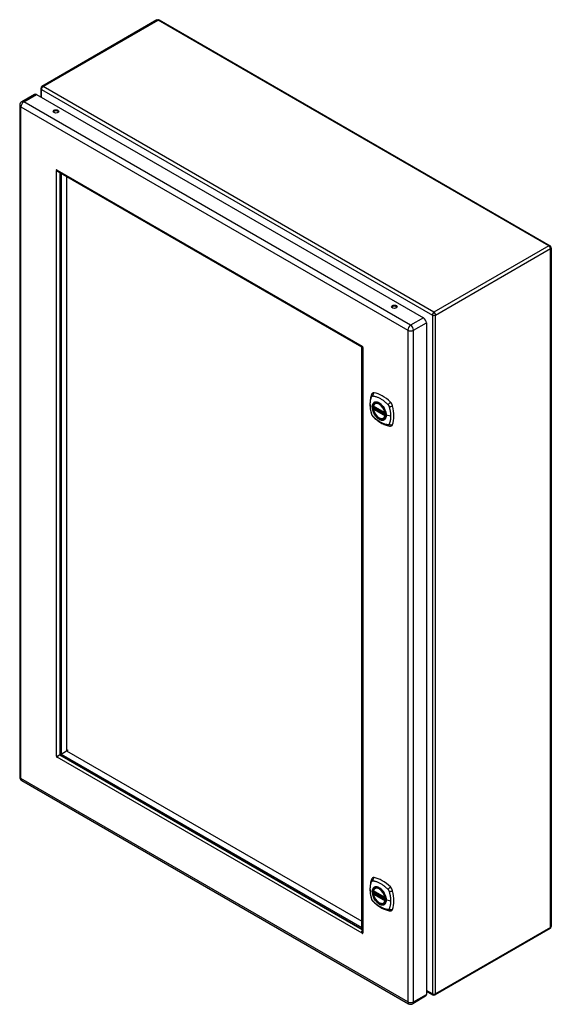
# Model space of a CAD drawing. Header units: inches. Extents: x 111.3 to 130.4, y 34.2 to 69.5.
import ezdxf

# ---------------------------------------------------------------- set-up
doc = ezdxf.new("R2010")
doc.units = ezdxf.units.IN
doc.header["$MEASUREMENT"] = 0
doc.layers.add('Visible Edges(ANSI)', color=7, linetype='Continuous', lineweight=25)
doc.layers.add('Visible Tangent Edges(ANSI)', color=7, linetype='Continuous', lineweight=25)

msp = doc.modelspace()

# ---------------------------------------------------------------- linework, layer by layer
at = {"layer": 'Visible Edges(ANSI)'}
for p, q in [((116.205, 69.506), (112.081, 67.125)), ((116.289, 69.506), (130.312, 61.409)), ((111.82, 66.838), (111.358, 66.571)), ((111.893, 66.831), (125.771, 58.819)), ((112.039, 67.052), (112.039, 66.747)), ((111.285, 66.445), (111.285, 42.349)), ((112.601, 64.104), (112.626, 64.118)), ((112.665, 64.067), (123.562, 57.775)), ((112.731, 64.029), (112.731, 43.188)), ((112.773, 63.997), (112.773, 43.171)), ((123.561, 57.769), (112.773, 63.997)), ((112.967, 63.885), (112.967, 43.284)), ((130.354, 61.336), (130.354, 36.979)), ((125.874, 58.64), (125.874, 34.544)), ((123.561, 36.943), (123.561, 57.769)), ((123.567, 57.767), (123.567, 36.815)), ((123.583, 57.794), (123.583, 57.792)), ((123.592, 57.776), (123.594, 57.775)), ((123.98, 55.648), (124.394, 55.409)), ((123.98, 55.553), (123.994, 55.561)), ((123.999, 55.572), (123.999, 55.575)), ((124.005, 55.587), (124.046, 55.61)), ((124.036, 55.752), (124.047, 55.758)), ((124.349, 55.21), (124.36, 55.216)), ((112.72, 43.151), (112.733, 43.173)), ((112.755, 43.136), (112.729, 43.136)), ((112.766, 43.127), (123.567, 36.891)), ((112.773, 43.171), (112.967, 43.284)), ((112.773, 43.171), (123.561, 36.943)), ((112.967, 43.284), (113.023, 43.316)), ((112.967, 43.284), (123.561, 37.168)), ((111.358, 42.223), (125.236, 34.21)), ((123.98, 38.254), (124.394, 38.015)), ((123.98, 38.159), (123.994, 38.167)), ((123.999, 38.178), (123.999, 38.181)), ((124.005, 38.193), (124.046, 38.216)), ((124.036, 38.358), (124.047, 38.364)), ((124.349, 37.816), (124.36, 37.822)), ((123.592, 36.755), (123.567, 36.741)), ((130.312, 36.906), (126.188, 34.525)), ((125.874, 34.658), (126.104, 34.525)), ((125.844, 34.477), (125.382, 34.21))]:
    msp.add_line(p, q, dxfattribs=at)
at = {"layer": 'Visible Edges(ANSI)', "flags": 128}
for points in [[(112.606, 64.098), (112.606, 64.098), (112.606, 64.098), (112.605, 64.099), (112.605, 64.099), (112.605, 64.099), (112.605, 64.099), (112.605, 64.099), (112.604, 64.1), (112.604, 64.1), (112.604, 64.1), (112.604, 64.101), (112.603, 64.101), (112.603, 64.101), (112.603, 64.102), (112.603, 64.102), (112.602, 64.102), (112.602, 64.102), (112.602, 64.103), (112.602, 64.103), (112.602, 64.103), (112.601, 64.103), (112.601, 64.103), (112.601, 64.104), (112.601, 64.104)], [(112.681, 64.057), (112.678, 64.058), (112.675, 64.059), (112.671, 64.06), (112.668, 64.061), (112.665, 64.062), (112.661, 64.064), (112.658, 64.065), (112.655, 64.066), (112.651, 64.068), (112.648, 64.069), (112.645, 64.071), (112.641, 64.072), (112.638, 64.074), (112.635, 64.076), (112.632, 64.078), (112.629, 64.08), (112.626, 64.082), (112.623, 64.084), (112.62, 64.086), (112.617, 64.088), (112.614, 64.091), (112.611, 64.093), (112.609, 64.096), (112.606, 64.098)], [(112.626, 64.118), (112.626, 64.118), (112.626, 64.118), (112.626, 64.117), (112.626, 64.117), (112.626, 64.117), (112.626, 64.117), (112.626, 64.116), (112.626, 64.116), (112.627, 64.116), (112.627, 64.115), (112.627, 64.115), (112.627, 64.115), (112.627, 64.114), (112.627, 64.114), (112.628, 64.113), (112.628, 64.113), (112.628, 64.113), (112.628, 64.112), (112.628, 64.112), (112.628, 64.112), (112.628, 64.112), (112.628, 64.111), (112.628, 64.111), (112.628, 64.111)], [(112.628, 64.111), (112.629, 64.109), (112.63, 64.106), (112.632, 64.104), (112.633, 64.102), (112.634, 64.1), (112.635, 64.097), (112.636, 64.095), (112.638, 64.093), (112.639, 64.091), (112.641, 64.089), (112.642, 64.087), (112.644, 64.085), (112.645, 64.083), (112.647, 64.082), (112.648, 64.08), (112.65, 64.078), (112.652, 64.076), (112.654, 64.075), (112.655, 64.073), (112.657, 64.072), (112.659, 64.07), (112.661, 64.069), (112.663, 64.068), (112.665, 64.067)], [(123.583, 57.792), (123.581, 57.789), (123.579, 57.786), (123.577, 57.784), (123.575, 57.782), (123.573, 57.78), (123.571, 57.778), (123.57, 57.777), (123.568, 57.776), (123.567, 57.775), (123.565, 57.775), (123.564, 57.775), (123.563, 57.775), (123.562, 57.775), (123.561, 57.776), (123.561, 57.777), (123.56, 57.778), (123.56, 57.78), (123.56, 57.782), (123.56, 57.784), (123.561, 57.786), (123.561, 57.789), (123.562, 57.791), (123.563, 57.794), (123.565, 57.797)], [(123.565, 57.797), (123.565, 57.797), (123.565, 57.797), (123.565, 57.797), (123.565, 57.798), (123.565, 57.798), (123.565, 57.798), (123.565, 57.798), (123.565, 57.798), (123.565, 57.798), (123.566, 57.799), (123.566, 57.799), (123.566, 57.799), (123.566, 57.799), (123.566, 57.8), (123.566, 57.8), (123.566, 57.8), (123.566, 57.8), (123.567, 57.8), (123.567, 57.8), (123.567, 57.8), (123.567, 57.801), (123.567, 57.801), (123.567, 57.801), (123.567, 57.801)], [(123.587, 57.758), (123.584, 57.758), (123.581, 57.759), (123.578, 57.76), (123.576, 57.76), (123.574, 57.761), (123.572, 57.762), (123.57, 57.763), (123.569, 57.764), (123.568, 57.765), (123.567, 57.766), (123.567, 57.767), (123.567, 57.768), (123.567, 57.769), (123.568, 57.77), (123.569, 57.771), (123.57, 57.772), (123.572, 57.772), (123.574, 57.773), (123.576, 57.774), (123.579, 57.775), (123.582, 57.775), (123.585, 57.776), (123.588, 57.776), (123.592, 57.776)], [(123.592, 57.758), (123.592, 57.758), (123.591, 57.758), (123.591, 57.758), (123.591, 57.758), (123.591, 57.758), (123.591, 57.758), (123.591, 57.758), (123.59, 57.758), (123.59, 57.758), (123.59, 57.758), (123.59, 57.758), (123.59, 57.758), (123.589, 57.758), (123.589, 57.758), (123.589, 57.758), (123.589, 57.758), (123.588, 57.758), (123.588, 57.758), (123.588, 57.758), (123.588, 57.758), (123.588, 57.758), (123.587, 57.758), (123.587, 57.758), (123.587, 57.758)], [(123.903, 56.061), (123.895, 56.04), (123.889, 56.021), (123.883, 56.002), (123.878, 55.983), (123.874, 55.965), (123.87, 55.945), (123.863, 55.905), (123.857, 55.864), (123.853, 55.823), (123.851, 55.781), (123.85, 55.738), (123.851, 55.694), (123.853, 55.65), (123.857, 55.606), (123.862, 55.561), (123.869, 55.516), (123.878, 55.47), (123.887, 55.424), (123.893, 55.401), (123.896, 55.39), (123.899, 55.376)], [(123.941, 56.118), (123.928, 56.104), (123.917, 56.09), (123.909, 56.076), (123.903, 56.061)], [(123.974, 55.661), (123.979, 55.676), (123.984, 55.69), (123.99, 55.703), (123.997, 55.715), (124.006, 55.726), (124.015, 55.736), (124.025, 55.745), (124.036, 55.752)], [(124.349, 55.21), (124.338, 55.204), (124.326, 55.2), (124.313, 55.197), (124.3, 55.195), (124.286, 55.194), (124.272, 55.195), (124.258, 55.197), (124.244, 55.201), (124.229, 55.205), (124.214, 55.211), (124.2, 55.218), (124.185, 55.226), (124.17, 55.235), (124.156, 55.245), (124.141, 55.257), (124.127, 55.269), (124.113, 55.282), (124.1, 55.296), (124.087, 55.31), (124.074, 55.326), (124.062, 55.342), (124.051, 55.358), (124.04, 55.375), (124.029, 55.393), (124.02, 55.411), (124.011, 55.429), (124.002, 55.447), (123.995, 55.466), (123.989, 55.485), (123.983, 55.503), (123.978, 55.522), (123.974, 55.54)], [(123.994, 55.561), (123.996, 55.563), (123.998, 55.566), (123.999, 55.569), (123.999, 55.572)], [(124.289, 55.672), (124.308, 55.65), (124.325, 55.626), (124.342, 55.602), (124.358, 55.576), (124.372, 55.55), (124.385, 55.523), (124.396, 55.496), (124.406, 55.469)], [(123.899, 55.376), (123.904, 55.362), (123.909, 55.349), (123.915, 55.336), (123.921, 55.324), (123.929, 55.312), (123.937, 55.301), (123.946, 55.29), (123.955, 55.28)], [(123.955, 55.28), (123.965, 55.27), (123.974, 55.26), (123.992, 55.244), (124.026, 55.213), (124.061, 55.183), (124.097, 55.155), (124.133, 55.128), (124.17, 55.102), (124.206, 55.078), (124.244, 55.056), (124.281, 55.035), (124.319, 55.016), (124.357, 54.998), (124.395, 54.983), (124.433, 54.969), (124.472, 54.957), (124.51, 54.948), (124.529, 54.943), (124.539, 54.941), (124.55, 54.939)], [(124.55, 54.939), (124.566, 54.938), (124.582, 54.938), (124.6, 54.94), (124.618, 54.944)], [(112.601, 43.101), (112.601, 43.101), (112.601, 43.101), (112.601, 43.101), (112.602, 43.101), (112.602, 43.101), (112.602, 43.101), (112.602, 43.101), (112.602, 43.101), (112.603, 43.101), (112.603, 43.101), (112.603, 43.101), (112.603, 43.101), (112.604, 43.101), (112.604, 43.101), (112.604, 43.101), (112.604, 43.101), (112.605, 43.101), (112.605, 43.101), (112.605, 43.101), (112.605, 43.101), (112.605, 43.101), (112.606, 43.101), (112.606, 43.101), (112.606, 43.101)], [(112.606, 43.101), (112.61, 43.101), (112.614, 43.101), (112.619, 43.102), (112.623, 43.102), (112.628, 43.103), (112.633, 43.104), (112.638, 43.105), (112.643, 43.106), (112.648, 43.108), (112.653, 43.109), (112.659, 43.111), (112.664, 43.113), (112.669, 43.115), (112.674, 43.118), (112.679, 43.12), (112.684, 43.123), (112.689, 43.126), (112.694, 43.129), (112.699, 43.132), (112.703, 43.136), (112.708, 43.14), (112.712, 43.143), (112.716, 43.147), (112.72, 43.151)], [(112.729, 43.136), (112.724, 43.134), (112.718, 43.133), (112.713, 43.131), (112.707, 43.129), (112.702, 43.127), (112.697, 43.124), (112.692, 43.122), (112.687, 43.119), (112.682, 43.116), (112.677, 43.113), (112.673, 43.109), (112.668, 43.106), (112.664, 43.102), (112.66, 43.099), (112.655, 43.095), (112.652, 43.091), (112.648, 43.088), (112.645, 43.084), (112.641, 43.08), (112.638, 43.076), (112.636, 43.073), (112.633, 43.069), (112.631, 43.065), (112.628, 43.062)], [(112.628, 43.062), (112.628, 43.062), (112.628, 43.062), (112.628, 43.062), (112.628, 43.061), (112.628, 43.061), (112.628, 43.061), (112.628, 43.061), (112.628, 43.061), (112.628, 43.06), (112.627, 43.06), (112.627, 43.06), (112.627, 43.06), (112.627, 43.06), (112.627, 43.059), (112.627, 43.059), (112.626, 43.059), (112.626, 43.059), (112.626, 43.059), (112.626, 43.059), (112.626, 43.058), (112.626, 43.058), (112.626, 43.058), (112.626, 43.058), (112.626, 43.058)], [(123.903, 38.668), (123.895, 38.646), (123.889, 38.627), (123.883, 38.608), (123.878, 38.59), (123.874, 38.571), (123.87, 38.551), (123.863, 38.511), (123.857, 38.471), (123.853, 38.429), (123.851, 38.387), (123.85, 38.344), (123.851, 38.3), (123.853, 38.256), (123.857, 38.212), (123.862, 38.167), (123.869, 38.122), (123.878, 38.076), (123.887, 38.031), (123.893, 38.008), (123.896, 37.996), (123.899, 37.982)], [(123.941, 38.724), (123.928, 38.71), (123.917, 38.696), (123.909, 38.682), (123.903, 38.668)], [(123.974, 38.267), (123.979, 38.282), (123.984, 38.296), (123.99, 38.309), (123.997, 38.321), (124.006, 38.332), (124.015, 38.342), (124.025, 38.351), (124.036, 38.358)], [(123.994, 38.167), (123.996, 38.169), (123.998, 38.172), (123.999, 38.176), (123.999, 38.178)], [(124.289, 38.278), (124.308, 38.256), (124.325, 38.232), (124.342, 38.208), (124.358, 38.182), (124.372, 38.156), (124.385, 38.129), (124.396, 38.102), (124.406, 38.075)], [(123.899, 37.982), (123.904, 37.968), (123.909, 37.955), (123.915, 37.943), (123.921, 37.93), (123.929, 37.919), (123.937, 37.907), (123.946, 37.896), (123.955, 37.886)], [(123.955, 37.886), (123.965, 37.876), (123.974, 37.867), (123.992, 37.85), (124.026, 37.82), (124.061, 37.79), (124.097, 37.761), (124.133, 37.734), (124.17, 37.708), (124.206, 37.684), (124.244, 37.662), (124.281, 37.641), (124.319, 37.622), (124.357, 37.605), (124.395, 37.589), (124.433, 37.575), (124.472, 37.564), (124.51, 37.554), (124.529, 37.55), (124.539, 37.548), (124.55, 37.546)], [(124.349, 37.816), (124.338, 37.81), (124.326, 37.806), (124.313, 37.803), (124.3, 37.801), (124.286, 37.8), (124.272, 37.801), (124.258, 37.803), (124.244, 37.807), (124.229, 37.811), (124.214, 37.817), (124.2, 37.824), (124.185, 37.832), (124.17, 37.841), (124.156, 37.851), (124.141, 37.863), (124.127, 37.875), (124.113, 37.888), (124.1, 37.902), (124.087, 37.916), (124.074, 37.932), (124.062, 37.948), (124.051, 37.964), (124.04, 37.981), (124.029, 37.999), (124.02, 38.017), (124.011, 38.035), (124.002, 38.054), (123.995, 38.072), (123.989, 38.091), (123.983, 38.11), (123.978, 38.128), (123.974, 38.146)], [(124.55, 37.546), (124.566, 37.544), (124.582, 37.544), (124.6, 37.546), (124.618, 37.55)], [(123.565, 36.748), (123.564, 36.751), (123.563, 36.755), (123.562, 36.759), (123.562, 36.762), (123.561, 36.766), (123.561, 36.769), (123.561, 36.773), (123.56, 36.777), (123.56, 36.78), (123.56, 36.784), (123.56, 36.788), (123.56, 36.792), (123.56, 36.795), (123.561, 36.799), (123.561, 36.802), (123.561, 36.806), (123.562, 36.81), (123.562, 36.813), (123.563, 36.817), (123.564, 36.82), (123.564, 36.824), (123.565, 36.827), (123.566, 36.83), (123.567, 36.833)], [(123.567, 36.741), (123.567, 36.741), (123.567, 36.741), (123.567, 36.741), (123.567, 36.742), (123.567, 36.742), (123.567, 36.742), (123.566, 36.742), (123.566, 36.743), (123.566, 36.743), (123.566, 36.743), (123.566, 36.744), (123.566, 36.744), (123.566, 36.745), (123.566, 36.745), (123.565, 36.745), (123.565, 36.746), (123.565, 36.746), (123.565, 36.747), (123.565, 36.747), (123.565, 36.747), (123.565, 36.747), (123.565, 36.748), (123.565, 36.748), (123.565, 36.748)], [(123.567, 36.815), (123.567, 36.813), (123.567, 36.81), (123.567, 36.808), (123.568, 36.806), (123.568, 36.803), (123.568, 36.801), (123.569, 36.799), (123.569, 36.796), (123.57, 36.794), (123.571, 36.792), (123.571, 36.789), (123.572, 36.787), (123.573, 36.785), (123.574, 36.782), (123.575, 36.78), (123.576, 36.778), (123.577, 36.776), (123.579, 36.774), (123.58, 36.771), (123.581, 36.769), (123.583, 36.767), (123.584, 36.765), (123.586, 36.763), (123.587, 36.761)], [(123.587, 36.761), (123.587, 36.761), (123.587, 36.761), (123.588, 36.76), (123.588, 36.76), (123.588, 36.76), (123.588, 36.76), (123.588, 36.76), (123.589, 36.759), (123.589, 36.759), (123.589, 36.759), (123.589, 36.758), (123.59, 36.758), (123.59, 36.758), (123.59, 36.757), (123.59, 36.757), (123.59, 36.757), (123.591, 36.756), (123.591, 36.756), (123.591, 36.756), (123.591, 36.756), (123.591, 36.756), (123.591, 36.755), (123.592, 36.755), (123.592, 36.755)]]:
    msp.add_lwpolyline(points, dxfattribs=at)
at = {"layer": 'Visible Edges(ANSI)'}
for centre, radius, start, end in [((116.247, 69.433), 0.084, 60, 120), ((112.123, 67.052), 0.084, 120, 180), ((111.431, 66.445), 0.146, 120, 180), ((130.27, 61.336), 0.084, 0, 60), ((123.986, 55.658), 0.0118, 166.5554, 240), ((123.986, 55.542), 0.0118, 120, 190.611), ((124.011, 55.576), 0.0118, 120, 187.8283), ((124.4, 55.419), 0.0118, 240, 282.6344), ((111.431, 42.349), 0.146, 180, 240), ((123.986, 38.265), 0.0118, 166.5554, 240), ((123.986, 38.149), 0.0118, 120, 190.611), ((124.011, 38.183), 0.0118, 120, 187.8283), ((124.4, 38.026), 0.0118, 240, 282.6344), ((130.27, 36.979), 0.084, 300, 0), ((126.146, 34.598), 0.084, 240, 300), ((125.309, 34.337), 0.146, 240, 300)]:
    msp.add_arc(centre, radius, start, end, dxfattribs=at)
for centre, major_axis, start_param, end_param in [((111.893, 66.712), (-0.073, 0.126), 5.497787, 6.283185), ((112.586, 66.184), (0.101, 0), 0.378178, 2.763414), ((112.616, 64.107), (-0.0125, 0.0217), 4.906679, 7.659691), ((124.725, 59.175), (0.101, 0), 0.378178, 2.763414), ((125.771, 58.7), (0.073, -0.126), 0.785398, 2.356194), ((123.577, 57.778), (-0.0125, 0.0217), 3.335883, 6.088895), ((124.04, 55.972), (-0.089, 0.153), 5.825423, 6.408181), ((124.29, 54.975), (-0.64, 1.108), 5.170151, 5.825423), ((124.186, 55.477), (0.157, -0.273), 2.363977, 7.060801), ((124.541, 55.682), (0.089, -0.153), 1.113034, 2.028558), ((123.803, 55.819), (-0.64, 1.108), 3.599355, 4.254627), ((124.541, 55.103), (0.089, -0.153), 6.158189, 6.740947), ((112.616, 43.081), (0.0125, -0.0217), 3.335883, 6.088895), ((112.653, 43.102), (0.0125, -0.0217), 4.282486, 5.142292), ((112.766, 43.167), (0.025, -0.0433), 3.926991, 5.497787), ((124.04, 38.578), (-0.089, 0.153), 5.825423, 6.408181), ((124.29, 37.581), (-0.64, 1.108), 5.170151, 5.825423), ((124.186, 38.083), (0.157, -0.273), 2.363977, 7.060801), ((124.541, 38.288), (0.089, -0.153), 1.113034, 2.028558), ((123.803, 38.425), (-0.64, 1.108), 3.599355, 4.254627), ((124.541, 37.709), (0.089, -0.153), 6.158189, 6.740947), ((123.577, 36.752), (0.0125, -0.0217), 4.906679, 7.659691), ((125.771, 34.604), (0.073, -0.126), 0, 0.785398)]:
    msp.add_ellipse(centre, major_axis=major_axis, ratio=0.57735, start_param=start_param, end_param=end_param, dxfattribs=at)
for centre, major_axis in [((112.586, 66.227), (0.102, 0)), ((124.725, 59.218), (0.102, 0)), ((124.182, 55.475), (-0.16, 0.277)), ((124.182, 38.081), (-0.16, 0.277))]:
    msp.add_ellipse(centre, major_axis=major_axis, ratio=0.57735, dxfattribs=at)
at = {"layer": 'Visible Tangent Edges(ANSI)'}
for p, q in [((112.123, 67.121), (116.247, 69.501)), ((130.27, 61.405), (116.247, 69.501)), ((126.146, 59.024), (112.123, 67.121)), ((111.431, 66.564), (111.893, 66.831)), ((112.064, 67.018), (126.087, 58.921)), ((112.064, 66.733), (112.064, 67.018)), ((125.309, 58.552), (111.431, 66.564)), ((111.328, 66.385), (125.205, 58.373)), ((111.328, 42.29), (111.328, 66.385)), ((112.601, 43.101), (112.601, 64.104)), ((112.628, 64.113), (112.606, 64.098)), ((112.626, 64.118), (123.567, 57.801)), ((112.72, 64.035), (112.72, 43.151)), ((130.27, 61.405), (126.146, 59.024)), ((126.206, 58.921), (130.33, 61.302)), ((130.33, 36.944), (130.33, 61.302)), ((124.67, 59.169), (124.64, 59.187)), ((125.771, 58.819), (125.309, 58.552)), ((126.087, 58.921), (126.087, 34.564)), ((126.206, 34.564), (126.206, 58.921)), ((125.205, 58.373), (125.205, 34.277)), ((125.412, 58.373), (125.874, 58.64)), ((125.412, 34.277), (125.412, 58.373)), ((123.57, 57.801), (123.565, 57.797)), ((123.593, 57.761), (123.587, 57.758)), ((123.592, 57.758), (123.592, 36.755)), ((124.391, 55.415), (123.977, 55.654)), ((123.977, 55.538), (124.391, 55.299)), ((123.986, 55.552), (123.997, 55.559)), ((124.4, 55.313), (123.986, 55.552)), ((123.997, 55.559), (124.407, 55.322)), ((124.408, 55.339), (124.005, 55.572)), ((124.011, 55.586), (124.049, 55.608)), ((124.408, 55.357), (124.011, 55.586)), ((124.407, 55.317), (124.4, 55.313)), ((124.59, 55.289), (124.434, 55.329)), ((112.729, 43.136), (123.567, 36.878)), ((112.732, 43.173), (112.733, 43.173)), ((123.567, 36.741), (112.626, 43.058)), ((125.205, 34.277), (111.328, 42.29)), ((124.391, 38.021), (123.977, 38.26)), ((123.986, 38.158), (123.997, 38.165)), ((124.4, 37.919), (123.986, 38.158)), ((123.997, 38.165), (124.407, 37.928)), ((124.408, 37.945), (124.005, 38.178)), ((124.011, 38.192), (124.049, 38.214)), ((124.408, 37.963), (124.011, 38.192)), ((123.977, 38.144), (124.391, 37.905)), ((124.407, 37.923), (124.4, 37.919)), ((124.59, 37.895), (124.434, 37.935)), ((123.588, 36.759), (123.565, 36.748)), ((130.33, 36.944), (126.206, 34.564)), ((126.087, 34.564), (125.874, 34.686)), ((125.412, 34.277), (125.874, 34.544))]:
    msp.add_line(p, q, dxfattribs=at)
at = {"layer": 'Visible Tangent Edges(ANSI)', "flags": 128}
for points in [[(123.913, 55.361), (123.903, 55.394), (123.896, 55.424), (123.889, 55.454), (123.883, 55.483), (123.878, 55.512), (123.873, 55.542), (123.869, 55.571), (123.866, 55.599), (123.863, 55.628), (123.861, 55.656), (123.86, 55.683), (123.86, 55.71), (123.86, 55.737), (123.861, 55.763), (123.863, 55.789), (123.866, 55.814), (123.869, 55.839), (123.873, 55.863), (123.878, 55.886), (123.883, 55.909), (123.889, 55.931), (123.896, 55.953), (123.903, 55.974), (123.913, 55.996)], [(123.913, 55.996), (123.914, 55.998), (123.915, 55.999), (123.916, 56.001), (123.917, 56.002), (123.918, 56.004), (123.92, 56.005), (123.921, 56.006), (123.922, 56.008), (123.924, 56.009), (123.925, 56.01), (123.927, 56.011), (123.928, 56.012), (123.93, 56.013), (123.931, 56.014), (123.933, 56.014), (123.935, 56.015), (123.936, 56.015), (123.938, 56.016), (123.94, 56.016), (123.942, 56.016), (123.943, 56.017), (123.945, 56.017), (123.947, 56.017), (123.949, 56.017)], [(123.949, 56.017), (123.973, 56.014), (123.995, 56.01), (124.017, 56.006), (124.04, 56), (124.063, 55.993), (124.085, 55.986), (124.108, 55.977), (124.132, 55.968), (124.155, 55.958), (124.178, 55.947), (124.202, 55.934), (124.225, 55.921), (124.248, 55.908), (124.272, 55.893), (124.295, 55.877), (124.318, 55.861), (124.341, 55.843), (124.364, 55.825), (124.386, 55.806), (124.409, 55.787), (124.431, 55.767), (124.453, 55.746), (124.475, 55.725), (124.499, 55.7)], [(123.987, 55.772), (123.978, 55.764), (123.97, 55.755), (123.962, 55.745), (123.955, 55.734), (123.949, 55.723), (123.944, 55.71), (123.939, 55.697), (123.935, 55.683), (123.933, 55.668), (123.931, 55.652), (123.929, 55.636), (123.929, 55.62), (123.929, 55.603), (123.931, 55.585), (123.933, 55.568), (123.936, 55.549), (123.939, 55.531), (123.944, 55.512), (123.949, 55.493), (123.955, 55.475), (123.962, 55.456), (123.97, 55.437), (123.978, 55.419), (123.987, 55.4)], [(124.431, 55.331), (124.425, 55.273), (124.408, 55.224), (124.381, 55.186), (124.344, 55.162), (124.3, 55.153), (124.251, 55.158), (124.198, 55.178), (124.145, 55.212), (124.093, 55.257), (124.045, 55.312), (124.004, 55.375), (123.971, 55.442), (123.948, 55.511), (123.935, 55.579), (123.933, 55.641), (123.943, 55.696), (123.964, 55.741), (123.995, 55.773), (124.035, 55.792), (124.081, 55.796), (124.132, 55.785), (124.185, 55.76), (124.238, 55.722), (124.289, 55.672)], [(124.02, 55.791), (124.019, 55.791), (124.017, 55.79), (124.016, 55.789), (124.014, 55.789), (124.013, 55.788), (124.011, 55.787), (124.01, 55.787), (124.008, 55.786), (124.007, 55.785), (124.005, 55.784), (124.004, 55.784), (124.003, 55.783), (124.001, 55.782), (124, 55.781), (123.998, 55.78), (123.997, 55.78), (123.996, 55.779), (123.994, 55.778), (123.993, 55.777), (123.992, 55.776), (123.991, 55.775), (123.989, 55.774), (123.988, 55.773), (123.987, 55.772)], [(123.994, 55.561), (123.994, 55.561), (123.994, 55.561), (123.994, 55.561), (123.994, 55.561), (123.994, 55.561), (123.994, 55.561), (123.994, 55.561), (123.994, 55.561), (123.994, 55.561), (123.994, 55.561), (123.994, 55.561), (123.994, 55.561), (123.994, 55.561), (123.994, 55.561), (123.994, 55.561), (123.994, 55.561), (123.994, 55.561), (123.994, 55.561), (123.994, 55.561), (123.994, 55.561), (123.994, 55.561), (123.994, 55.561), (123.994, 55.561), (123.994, 55.561)], [(123.994, 55.561), (123.994, 55.561), (123.994, 55.56), (123.994, 55.56), (123.994, 55.56), (123.994, 55.56), (123.994, 55.56), (123.994, 55.56), (123.994, 55.56), (123.994, 55.56), (123.994, 55.56), (123.994, 55.56), (123.994, 55.56), (123.994, 55.56), (123.994, 55.56), (123.994, 55.56), (123.994, 55.56), (123.995, 55.56), (123.995, 55.56), (123.995, 55.56), (123.995, 55.56), (123.995, 55.56), (123.995, 55.559), (123.995, 55.559), (123.996, 55.559)], [(123.996, 55.559), (123.996, 55.559), (123.996, 55.559), (123.996, 55.559), (123.996, 55.559), (123.996, 55.559), (123.996, 55.559), (123.996, 55.559), (123.996, 55.559), (123.996, 55.559), (123.996, 55.559), (123.996, 55.559), (123.996, 55.559), (123.997, 55.559), (123.997, 55.559), (123.997, 55.559), (123.997, 55.559), (123.997, 55.559), (123.997, 55.559), (123.997, 55.559), (123.997, 55.559), (123.997, 55.559), (123.997, 55.559), (123.997, 55.559), (123.997, 55.559)], [(123.999, 55.574), (123.999, 55.574), (123.999, 55.574), (123.999, 55.574), (123.999, 55.574), (123.999, 55.573), (123.999, 55.573), (123.999, 55.573), (123.999, 55.573), (123.999, 55.573), (123.999, 55.573), (123.999, 55.573), (123.999, 55.573), (123.999, 55.573), (123.999, 55.573), (123.999, 55.573), (123.999, 55.573), (123.999, 55.573), (123.999, 55.573), (123.999, 55.573), (123.999, 55.573), (123.999, 55.572), (123.999, 55.572), (123.999, 55.572), (123.999, 55.572)], [(124.002, 55.573), (124.002, 55.573), (124.002, 55.573), (124.002, 55.573), (124.002, 55.573), (124.002, 55.573), (124.001, 55.573), (124.001, 55.573), (124.001, 55.573), (124.001, 55.574), (124.001, 55.574), (124.001, 55.574), (124.001, 55.574), (124, 55.574), (124, 55.574), (124, 55.574), (124, 55.574), (124, 55.574), (124, 55.574), (124, 55.574), (124, 55.574), (124, 55.574), (124, 55.574), (124, 55.574), (123.999, 55.574)], [(124.005, 55.572), (124.005, 55.572), (124.005, 55.572), (124.005, 55.572), (124.005, 55.572), (124.005, 55.572), (124.005, 55.572), (124.005, 55.572), (124.004, 55.572), (124.004, 55.572), (124.004, 55.572), (124.004, 55.572), (124.004, 55.572), (124.004, 55.572), (124.004, 55.572), (124.004, 55.573), (124.003, 55.573), (124.003, 55.573), (124.003, 55.573), (124.003, 55.573), (124.003, 55.573), (124.003, 55.573), (124.003, 55.573), (124.003, 55.573), (124.002, 55.573)], [(124.342, 55.605), (124.33, 55.622), (124.319, 55.639), (124.306, 55.655), (124.293, 55.67), (124.28, 55.685), (124.267, 55.699), (124.253, 55.712), (124.239, 55.725), (124.225, 55.736), (124.21, 55.747), (124.196, 55.757), (124.181, 55.766), (124.167, 55.774), (124.152, 55.781), (124.138, 55.786), (124.123, 55.791), (124.109, 55.795), (124.095, 55.798), (124.082, 55.799), (124.069, 55.8), (124.056, 55.799), (124.043, 55.798), (124.031, 55.795), (124.02, 55.791)], [(124.375, 55.548), (124.374, 55.55), (124.373, 55.553), (124.371, 55.555), (124.37, 55.558), (124.369, 55.56), (124.367, 55.563), (124.366, 55.565), (124.365, 55.567), (124.363, 55.57), (124.362, 55.572), (124.361, 55.575), (124.359, 55.577), (124.358, 55.579), (124.356, 55.582), (124.355, 55.584), (124.354, 55.587), (124.352, 55.589), (124.351, 55.591), (124.349, 55.594), (124.348, 55.596), (124.346, 55.598), (124.345, 55.601), (124.343, 55.603), (124.342, 55.605)], [(124.434, 55.329), (124.433, 55.337), (124.433, 55.346), (124.433, 55.354), (124.432, 55.363), (124.431, 55.372), (124.43, 55.381), (124.428, 55.39), (124.427, 55.399), (124.425, 55.408), (124.423, 55.417), (124.421, 55.427), (124.418, 55.436), (124.416, 55.445), (124.413, 55.455), (124.41, 55.464), (124.407, 55.473), (124.404, 55.483), (124.4, 55.492), (124.396, 55.502), (124.392, 55.511), (124.388, 55.52), (124.384, 55.529), (124.38, 55.539), (124.375, 55.548)], [(124.406, 55.469), (124.408, 55.463), (124.41, 55.457), (124.412, 55.451), (124.414, 55.445), (124.415, 55.439), (124.417, 55.433), (124.418, 55.427), (124.42, 55.421), (124.421, 55.415), (124.422, 55.41), (124.423, 55.404), (124.424, 55.398), (124.425, 55.392), (124.426, 55.386), (124.427, 55.381), (124.428, 55.375), (124.429, 55.369), (124.429, 55.364), (124.43, 55.358), (124.43, 55.352), (124.43, 55.347), (124.43, 55.341), (124.431, 55.336), (124.431, 55.331)], [(124.499, 55.7), (124.5, 55.698), (124.501, 55.697), (124.502, 55.696), (124.503, 55.695), (124.504, 55.694), (124.505, 55.693), (124.506, 55.692), (124.507, 55.69), (124.507, 55.689), (124.508, 55.688), (124.509, 55.687), (124.51, 55.685), (124.511, 55.684), (124.512, 55.683), (124.513, 55.682), (124.514, 55.68), (124.515, 55.679), (124.515, 55.678), (124.516, 55.677), (124.517, 55.675), (124.518, 55.674), (124.519, 55.673), (124.519, 55.671), (124.52, 55.67)], [(124.52, 55.67), (124.521, 55.669), (124.522, 55.667), (124.522, 55.666), (124.523, 55.665), (124.524, 55.663), (124.525, 55.662), (124.525, 55.661), (124.526, 55.659), (124.527, 55.658), (124.527, 55.656), (124.528, 55.655), (124.529, 55.654), (124.529, 55.652), (124.53, 55.651), (124.53, 55.649), (124.531, 55.648), (124.532, 55.647), (124.532, 55.645), (124.533, 55.644), (124.533, 55.642), (124.534, 55.641), (124.534, 55.639), (124.535, 55.638), (124.535, 55.637)], [(124.535, 55.637), (124.541, 55.619), (124.545, 55.604), (124.549, 55.589), (124.552, 55.574), (124.556, 55.559), (124.559, 55.545), (124.563, 55.53), (124.566, 55.515), (124.569, 55.501), (124.571, 55.486), (124.574, 55.471), (124.576, 55.457), (124.578, 55.442), (124.581, 55.428), (124.582, 55.414), (124.584, 55.4), (124.585, 55.385), (124.587, 55.371), (124.588, 55.357), (124.589, 55.343), (124.589, 55.33), (124.59, 55.316), (124.59, 55.302), (124.59, 55.289)], [(123.949, 55.298), (123.947, 55.301), (123.945, 55.303), (123.943, 55.305), (123.942, 55.308), (123.94, 55.31), (123.938, 55.313), (123.936, 55.315), (123.935, 55.318), (123.933, 55.32), (123.931, 55.323), (123.93, 55.325), (123.928, 55.328), (123.927, 55.331), (123.925, 55.333), (123.924, 55.336), (123.922, 55.339), (123.921, 55.342), (123.92, 55.344), (123.918, 55.347), (123.917, 55.35), (123.916, 55.353), (123.915, 55.356), (123.914, 55.358), (123.913, 55.361)], [(124.499, 54.981), (124.475, 54.984), (124.453, 54.988), (124.431, 54.993), (124.409, 54.999), (124.386, 55.005), (124.364, 55.013), (124.341, 55.022), (124.318, 55.031), (124.295, 55.041), (124.272, 55.053), (124.248, 55.065), (124.225, 55.078), (124.202, 55.092), (124.178, 55.107), (124.155, 55.122), (124.132, 55.139), (124.108, 55.156), (124.085, 55.174), (124.063, 55.192), (124.04, 55.212), (124.017, 55.232), (123.995, 55.252), (123.973, 55.274), (123.949, 55.298)], [(123.987, 55.4), (123.988, 55.398), (123.989, 55.395), (123.991, 55.393), (123.992, 55.391), (123.993, 55.388), (123.994, 55.386), (123.996, 55.383), (123.997, 55.381), (123.998, 55.378), (124, 55.376), (124.001, 55.374), (124.003, 55.371), (124.004, 55.369), (124.005, 55.366), (124.007, 55.364), (124.008, 55.362), (124.01, 55.359), (124.011, 55.357), (124.013, 55.354), (124.014, 55.352), (124.016, 55.35), (124.017, 55.347), (124.019, 55.345), (124.02, 55.343)], [(124.02, 55.343), (124.031, 55.326), (124.043, 55.309), (124.056, 55.294), (124.069, 55.278), (124.082, 55.264), (124.096, 55.25), (124.109, 55.236), (124.123, 55.224), (124.138, 55.212), (124.152, 55.202), (124.167, 55.192), (124.181, 55.183), (124.196, 55.175), (124.21, 55.168), (124.225, 55.162), (124.239, 55.157), (124.253, 55.153), (124.267, 55.151), (124.28, 55.149), (124.293, 55.148), (124.306, 55.149), (124.319, 55.151), (124.33, 55.153), (124.342, 55.157)], [(124.342, 55.157), (124.343, 55.158), (124.345, 55.158), (124.346, 55.159), (124.348, 55.159), (124.349, 55.16), (124.351, 55.161), (124.352, 55.161), (124.354, 55.162), (124.355, 55.163), (124.356, 55.164), (124.358, 55.164), (124.359, 55.165), (124.361, 55.166), (124.362, 55.167), (124.363, 55.168), (124.365, 55.169), (124.366, 55.169), (124.367, 55.17), (124.369, 55.171), (124.37, 55.172), (124.371, 55.173), (124.373, 55.174), (124.374, 55.175), (124.375, 55.176)], [(124.375, 55.176), (124.38, 55.18), (124.384, 55.184), (124.388, 55.189), (124.392, 55.193), (124.396, 55.198), (124.4, 55.203), (124.404, 55.209), (124.407, 55.214), (124.41, 55.22), (124.413, 55.226), (124.416, 55.232), (124.418, 55.238), (124.421, 55.245), (124.423, 55.252), (124.425, 55.259), (124.427, 55.266), (124.428, 55.273), (124.43, 55.281), (124.431, 55.288), (124.432, 55.296), (124.433, 55.304), (124.433, 55.312), (124.433, 55.32), (124.434, 55.329)], [(124.59, 55.289), (124.59, 55.275), (124.59, 55.262), (124.589, 55.249), (124.589, 55.236), (124.588, 55.223), (124.587, 55.21), (124.585, 55.197), (124.584, 55.185), (124.582, 55.172), (124.58, 55.16), (124.578, 55.148), (124.576, 55.136), (124.574, 55.124), (124.571, 55.112), (124.569, 55.101), (124.566, 55.089), (124.563, 55.078), (124.559, 55.067), (124.556, 55.056), (124.552, 55.045), (124.549, 55.034), (124.545, 55.024), (124.541, 55.014), (124.535, 55.002)], [(124.535, 55.002), (124.534, 55), (124.533, 54.999), (124.532, 54.997), (124.531, 54.996), (124.53, 54.994), (124.529, 54.993), (124.527, 54.992), (124.526, 54.99), (124.525, 54.989), (124.523, 54.988), (124.522, 54.987), (124.52, 54.986), (124.519, 54.985), (124.517, 54.985), (124.515, 54.984), (124.514, 54.983), (124.512, 54.983), (124.51, 54.982), (124.508, 54.982), (124.507, 54.982), (124.505, 54.981), (124.503, 54.981), (124.501, 54.981), (124.499, 54.981)], [(123.913, 37.967), (123.903, 38.001), (123.896, 38.03), (123.889, 38.06), (123.883, 38.089), (123.878, 38.119), (123.873, 38.148), (123.869, 38.177), (123.866, 38.205), (123.863, 38.234), (123.861, 38.262), (123.86, 38.289), (123.86, 38.317), (123.86, 38.343), (123.861, 38.369), (123.863, 38.395), (123.866, 38.42), (123.869, 38.445), (123.873, 38.469), (123.878, 38.492), (123.883, 38.515), (123.889, 38.538), (123.896, 38.559), (123.903, 38.58), (123.913, 38.602)], [(123.913, 38.602), (123.914, 38.604), (123.915, 38.605), (123.916, 38.607), (123.917, 38.609), (123.918, 38.61), (123.92, 38.611), (123.921, 38.613), (123.922, 38.614), (123.924, 38.615), (123.925, 38.616), (123.927, 38.617), (123.928, 38.618), (123.93, 38.619), (123.931, 38.62), (123.933, 38.62), (123.935, 38.621), (123.936, 38.622), (123.938, 38.622), (123.94, 38.622), (123.942, 38.623), (123.943, 38.623), (123.945, 38.623), (123.947, 38.623), (123.949, 38.623)], [(123.949, 38.623), (123.973, 38.621), (123.995, 38.617), (124.017, 38.612), (124.04, 38.606), (124.063, 38.599), (124.085, 38.592), (124.108, 38.583), (124.132, 38.574), (124.155, 38.564), (124.178, 38.553), (124.202, 38.541), (124.225, 38.528), (124.248, 38.514), (124.272, 38.499), (124.295, 38.483), (124.318, 38.467), (124.341, 38.449), (124.364, 38.431), (124.386, 38.412), (124.409, 38.393), (124.431, 38.373), (124.453, 38.352), (124.475, 38.331), (124.499, 38.306)], [(123.987, 38.378), (123.978, 38.37), (123.97, 38.361), (123.962, 38.351), (123.955, 38.34), (123.949, 38.329), (123.944, 38.316), (123.939, 38.303), (123.935, 38.289), (123.933, 38.274), (123.931, 38.259), (123.929, 38.243), (123.929, 38.226), (123.929, 38.209), (123.931, 38.191), (123.933, 38.174), (123.936, 38.156), (123.939, 38.137), (123.944, 38.118), (123.949, 38.1), (123.955, 38.081), (123.962, 38.062), (123.97, 38.043), (123.978, 38.025), (123.987, 38.007)], [(124.431, 37.937), (124.425, 37.879), (124.408, 37.83), (124.381, 37.793), (124.344, 37.769), (124.3, 37.759), (124.251, 37.764), (124.198, 37.784), (124.145, 37.818), (124.093, 37.863), (124.045, 37.919), (124.004, 37.981), (123.971, 38.049), (123.948, 38.118), (123.935, 38.185), (123.933, 38.248), (123.943, 38.302), (123.964, 38.347), (123.995, 38.379), (124.035, 38.398), (124.081, 38.402), (124.132, 38.391), (124.185, 38.366), (124.238, 38.328), (124.289, 38.278)], [(124.02, 38.397), (124.019, 38.397), (124.017, 38.396), (124.016, 38.396), (124.014, 38.395), (124.013, 38.394), (124.011, 38.394), (124.01, 38.393), (124.008, 38.392), (124.007, 38.391), (124.005, 38.391), (124.004, 38.39), (124.003, 38.389), (124.001, 38.388), (124, 38.387), (123.998, 38.387), (123.997, 38.386), (123.996, 38.385), (123.994, 38.384), (123.993, 38.383), (123.992, 38.382), (123.991, 38.381), (123.989, 38.38), (123.988, 38.379), (123.987, 38.378)], [(123.994, 38.167), (123.994, 38.167), (123.994, 38.167), (123.994, 38.167), (123.994, 38.167), (123.994, 38.167), (123.994, 38.167), (123.994, 38.167), (123.994, 38.167), (123.994, 38.167), (123.994, 38.167), (123.994, 38.167), (123.994, 38.167), (123.994, 38.167), (123.994, 38.167), (123.994, 38.167), (123.994, 38.167), (123.994, 38.167), (123.994, 38.167), (123.994, 38.167), (123.994, 38.167), (123.994, 38.167), (123.994, 38.167), (123.994, 38.167), (123.994, 38.167)], [(123.994, 38.167), (123.994, 38.167), (123.994, 38.167), (123.994, 38.167), (123.994, 38.167), (123.994, 38.167), (123.994, 38.166), (123.994, 38.166), (123.994, 38.166), (123.994, 38.166), (123.994, 38.166), (123.994, 38.166), (123.994, 38.166), (123.994, 38.166), (123.994, 38.166), (123.994, 38.166), (123.994, 38.166), (123.995, 38.166), (123.995, 38.166), (123.995, 38.166), (123.995, 38.166), (123.995, 38.166), (123.995, 38.166), (123.995, 38.166), (123.996, 38.166)], [(123.996, 38.166), (123.996, 38.165), (123.996, 38.165), (123.996, 38.165), (123.996, 38.165), (123.996, 38.165), (123.996, 38.165), (123.996, 38.165), (123.996, 38.165), (123.996, 38.165), (123.996, 38.165), (123.996, 38.165), (123.996, 38.165), (123.997, 38.165), (123.997, 38.165), (123.997, 38.165), (123.997, 38.165), (123.997, 38.165), (123.997, 38.165), (123.997, 38.165), (123.997, 38.165), (123.997, 38.165), (123.997, 38.165), (123.997, 38.165), (123.997, 38.165)], [(123.999, 38.18), (123.999, 38.18), (123.999, 38.18), (123.999, 38.18), (123.999, 38.18), (123.999, 38.18), (123.999, 38.18), (123.999, 38.18), (123.999, 38.179), (123.999, 38.179), (123.999, 38.179), (123.999, 38.179), (123.999, 38.179), (123.999, 38.179), (123.999, 38.179), (123.999, 38.179), (123.999, 38.179), (123.999, 38.179), (123.999, 38.179), (123.999, 38.179), (123.999, 38.179), (123.999, 38.179), (123.999, 38.179), (123.999, 38.179), (123.999, 38.178)], [(124.002, 38.179), (124.002, 38.179), (124.002, 38.179), (124.002, 38.179), (124.002, 38.179), (124.002, 38.18), (124.001, 38.18), (124.001, 38.18), (124.001, 38.18), (124.001, 38.18), (124.001, 38.18), (124.001, 38.18), (124.001, 38.18), (124, 38.18), (124, 38.18), (124, 38.18), (124, 38.18), (124, 38.18), (124, 38.18), (124, 38.18), (124, 38.18), (124, 38.18), (124, 38.18), (124, 38.18), (123.999, 38.18)], [(124.005, 38.178), (124.005, 38.178), (124.005, 38.178), (124.005, 38.178), (124.005, 38.178), (124.005, 38.178), (124.005, 38.178), (124.005, 38.178), (124.004, 38.178), (124.004, 38.178), (124.004, 38.178), (124.004, 38.178), (124.004, 38.178), (124.004, 38.179), (124.004, 38.179), (124.004, 38.179), (124.003, 38.179), (124.003, 38.179), (124.003, 38.179), (124.003, 38.179), (124.003, 38.179), (124.003, 38.179), (124.003, 38.179), (124.003, 38.179), (124.002, 38.179)], [(124.342, 38.212), (124.33, 38.228), (124.319, 38.245), (124.306, 38.261), (124.293, 38.276), (124.28, 38.291), (124.267, 38.305), (124.253, 38.318), (124.239, 38.331), (124.225, 38.342), (124.21, 38.353), (124.196, 38.363), (124.181, 38.372), (124.167, 38.38), (124.152, 38.387), (124.138, 38.393), (124.123, 38.397), (124.109, 38.401), (124.095, 38.404), (124.082, 38.405), (124.069, 38.406), (124.056, 38.405), (124.043, 38.404), (124.031, 38.401), (124.02, 38.397)], [(124.375, 38.154), (124.374, 38.156), (124.373, 38.159), (124.371, 38.161), (124.37, 38.164), (124.369, 38.166), (124.367, 38.169), (124.366, 38.171), (124.365, 38.174), (124.363, 38.176), (124.362, 38.178), (124.361, 38.181), (124.359, 38.183), (124.358, 38.186), (124.356, 38.188), (124.355, 38.19), (124.354, 38.193), (124.352, 38.195), (124.351, 38.198), (124.349, 38.2), (124.348, 38.202), (124.346, 38.205), (124.345, 38.207), (124.343, 38.209), (124.342, 38.212)], [(124.434, 37.935), (124.433, 37.943), (124.433, 37.952), (124.433, 37.96), (124.432, 37.969), (124.431, 37.978), (124.43, 37.987), (124.428, 37.996), (124.427, 38.005), (124.425, 38.014), (124.423, 38.024), (124.421, 38.033), (124.418, 38.042), (124.416, 38.051), (124.413, 38.061), (124.41, 38.07), (124.407, 38.08), (124.404, 38.089), (124.4, 38.098), (124.396, 38.108), (124.392, 38.117), (124.388, 38.126), (124.384, 38.136), (124.38, 38.145), (124.375, 38.154)], [(124.499, 38.306), (124.5, 38.305), (124.501, 38.303), (124.502, 38.302), (124.503, 38.301), (124.504, 38.3), (124.505, 38.299), (124.506, 38.298), (124.507, 38.297), (124.507, 38.295), (124.508, 38.294), (124.509, 38.293), (124.51, 38.292), (124.511, 38.29), (124.512, 38.289), (124.513, 38.288), (124.514, 38.287), (124.515, 38.285), (124.515, 38.284), (124.516, 38.283), (124.517, 38.281), (124.518, 38.28), (124.519, 38.279), (124.519, 38.278), (124.52, 38.276)], [(124.52, 38.276), (124.521, 38.275), (124.522, 38.274), (124.522, 38.272), (124.523, 38.271), (124.524, 38.269), (124.525, 38.268), (124.525, 38.267), (124.526, 38.265), (124.527, 38.264), (124.527, 38.263), (124.528, 38.261), (124.529, 38.26), (124.529, 38.258), (124.53, 38.257), (124.53, 38.256), (124.531, 38.254), (124.532, 38.253), (124.532, 38.251), (124.533, 38.25), (124.533, 38.249), (124.534, 38.247), (124.534, 38.246), (124.535, 38.244), (124.535, 38.243)], [(124.535, 38.243), (124.541, 38.225), (124.545, 38.21), (124.549, 38.195), (124.552, 38.18), (124.556, 38.166), (124.559, 38.151), (124.563, 38.136), (124.566, 38.121), (124.569, 38.107), (124.571, 38.092), (124.574, 38.078), (124.576, 38.063), (124.578, 38.049), (124.581, 38.034), (124.582, 38.02), (124.584, 38.006), (124.585, 37.992), (124.587, 37.978), (124.588, 37.964), (124.589, 37.95), (124.589, 37.936), (124.59, 37.922), (124.59, 37.908), (124.59, 37.895)], [(123.949, 37.905), (123.947, 37.907), (123.945, 37.909), (123.943, 37.911), (123.942, 37.914), (123.94, 37.916), (123.938, 37.919), (123.936, 37.921), (123.935, 37.924), (123.933, 37.926), (123.931, 37.929), (123.93, 37.932), (123.928, 37.934), (123.927, 37.937), (123.925, 37.94), (123.924, 37.942), (123.922, 37.945), (123.921, 37.948), (123.92, 37.951), (123.918, 37.953), (123.917, 37.956), (123.916, 37.959), (123.915, 37.962), (123.914, 37.965), (123.913, 37.967)], [(124.499, 37.587), (124.475, 37.59), (124.453, 37.594), (124.431, 37.599), (124.409, 37.605), (124.386, 37.612), (124.364, 37.619), (124.341, 37.628), (124.318, 37.637), (124.295, 37.648), (124.272, 37.659), (124.248, 37.671), (124.225, 37.684), (124.202, 37.698), (124.178, 37.713), (124.155, 37.728), (124.132, 37.745), (124.108, 37.762), (124.085, 37.78), (124.063, 37.799), (124.04, 37.818), (124.017, 37.838), (123.995, 37.859), (123.973, 37.88), (123.949, 37.905)], [(123.987, 38.007), (123.988, 38.004), (123.989, 38.002), (123.991, 37.999), (123.992, 37.997), (123.993, 37.994), (123.994, 37.992), (123.996, 37.989), (123.997, 37.987), (123.998, 37.985), (124, 37.982), (124.001, 37.98), (124.003, 37.977), (124.004, 37.975), (124.005, 37.973), (124.007, 37.97), (124.008, 37.968), (124.01, 37.965), (124.011, 37.963), (124.013, 37.961), (124.014, 37.958), (124.016, 37.956), (124.017, 37.954), (124.019, 37.951), (124.02, 37.949)], [(124.02, 37.949), (124.031, 37.932), (124.043, 37.916), (124.056, 37.9), (124.069, 37.884), (124.082, 37.87), (124.096, 37.856), (124.109, 37.842), (124.123, 37.83), (124.138, 37.819), (124.152, 37.808), (124.167, 37.798), (124.181, 37.789), (124.196, 37.781), (124.21, 37.774), (124.225, 37.768), (124.239, 37.763), (124.253, 37.76), (124.267, 37.757), (124.28, 37.755), (124.293, 37.755), (124.306, 37.755), (124.319, 37.757), (124.33, 37.759), (124.342, 37.763)], [(124.375, 37.782), (124.38, 37.786), (124.384, 37.79), (124.388, 37.795), (124.392, 37.799), (124.396, 37.804), (124.4, 37.809), (124.404, 37.815), (124.407, 37.82), (124.41, 37.826), (124.413, 37.832), (124.416, 37.838), (124.418, 37.845), (124.421, 37.851), (124.423, 37.858), (124.425, 37.865), (124.427, 37.872), (124.428, 37.879), (124.43, 37.887), (124.431, 37.894), (124.432, 37.902), (124.433, 37.91), (124.433, 37.918), (124.433, 37.926), (124.434, 37.935)], [(124.406, 38.075), (124.408, 38.069), (124.41, 38.063), (124.412, 38.057), (124.414, 38.051), (124.415, 38.045), (124.417, 38.039), (124.418, 38.033), (124.42, 38.027), (124.421, 38.022), (124.422, 38.016), (124.423, 38.01), (124.424, 38.004), (124.425, 37.998), (124.426, 37.992), (124.427, 37.987), (124.428, 37.981), (124.429, 37.975), (124.429, 37.97), (124.43, 37.964), (124.43, 37.959), (124.43, 37.953), (124.43, 37.948), (124.431, 37.942), (124.431, 37.937)], [(124.59, 37.895), (124.59, 37.881), (124.59, 37.868), (124.589, 37.855), (124.589, 37.842), (124.588, 37.829), (124.587, 37.816), (124.585, 37.803), (124.584, 37.791), (124.582, 37.778), (124.58, 37.766), (124.578, 37.754), (124.576, 37.742), (124.574, 37.73), (124.571, 37.718), (124.569, 37.707), (124.566, 37.695), (124.563, 37.684), (124.559, 37.673), (124.556, 37.662), (124.552, 37.651), (124.549, 37.641), (124.545, 37.63), (124.541, 37.62), (124.535, 37.608)], [(124.342, 37.763), (124.343, 37.764), (124.345, 37.764), (124.346, 37.765), (124.348, 37.766), (124.349, 37.766), (124.351, 37.767), (124.352, 37.768), (124.354, 37.768), (124.355, 37.769), (124.356, 37.77), (124.358, 37.771), (124.359, 37.771), (124.361, 37.772), (124.362, 37.773), (124.363, 37.774), (124.365, 37.775), (124.366, 37.776), (124.367, 37.777), (124.369, 37.777), (124.37, 37.778), (124.371, 37.779), (124.373, 37.78), (124.374, 37.781), (124.375, 37.782)], [(124.535, 37.608), (124.534, 37.607), (124.533, 37.605), (124.532, 37.603), (124.531, 37.602), (124.53, 37.6), (124.529, 37.599), (124.527, 37.598), (124.526, 37.597), (124.525, 37.595), (124.523, 37.594), (124.522, 37.593), (124.52, 37.592), (124.519, 37.592), (124.517, 37.591), (124.515, 37.59), (124.514, 37.589), (124.512, 37.589), (124.51, 37.588), (124.508, 37.588), (124.507, 37.588), (124.505, 37.587), (124.503, 37.587), (124.501, 37.587), (124.499, 37.587)]]:
    msp.add_lwpolyline(points, dxfattribs=at)
at = {"layer": 'Visible Tangent Edges(ANSI)'}
for centre, major_axis, ratio, start_param, end_param in [((116.247, 69.433), (-0.042, 0.0727), 0.57735, 5.497787, 6.283185), ((116.247, 69.433), (0.042, 0.0727), 0.57735, 0, 0.785398), ((112.123, 67.052), (0.042, 0.0727), 0.57735, 0.785398, 2.356194), ((112.123, 67.052), (-0.042, 0.0727), 0.57735, 5.497787, 6.283185), ((112.123, 67.052), (-0.084, 0), 0.57735, 0, 0.785398), ((111.431, 66.445), (-0.146, 0), 0.57735, 0, 0.785398), ((111.431, 66.445), (-0.073, -0.126), 0.57735, 3.926991, 5.497787), ((111.431, 66.445), (-0.073, 0.126), 0.57735, 5.497787, 6.283185), ((130.27, 61.336), (0.042, 0.0727), 0.57735, 0, 0.785398), ((130.27, 61.336), (0.042, -0.0727), 0.57735, 0.785398, 2.356194), ((130.27, 61.336), (0.084, 0), 0.57735, 5.497787, 6.283185), ((126.146, 58.956), (-0.042, -0.0727), 0.57735, 3.926991, 5.497787), ((126.146, 58.956), (0.042, -0.0727), 0.57735, 0.785398, 2.356194), ((126.146, 58.956), (0.084, 0), 0.57735, 3.926991, 5.497787), ((125.309, 58.433), (0.073, 0.126), 0.57735, 0.785398, 2.356194), ((125.309, 58.433), (-0.146, 0), 0.57735, 0.785398, 2.356194), ((125.309, 58.433), (-0.073, 0.126), 0.57735, 3.926991, 5.497787), ((124.013, 56.019), (-0.11, 0.042), 0.704518, 0, 0.765179), ((124.185, 55.476), (-0.173, 0.3), 0.57735, 5.055237, 10.652726), ((124.04, 56.035), (-0.027, -0.115), 0.753705, 3.902663, 5.039934), ((123.986, 55.658), (-0.0115, 0.0027), 0.697177, 0, 0.936254), ((123.986, 55.542), (-0.0116, -0.0022), 0.424984, 0, 0.691657), ((124.184, 55.476), (-0.151, 0.261), 0.57735, 4.164956, 6.830618), ((123.986, 55.658), (-0.0059, -0.0102), 0.57735, 5.497787, 6.283185), ((123.986, 55.542), (-0.0059, -0.0102), 0.57735, 3.926991, 5.497787), ((124.184, 55.476), (0.151, -0.261), 0.57735, 4.164956, 6.830618), ((123.986, 55.542), (-0.0059, 0.0102), 0.57735, 5.497787, 6.283185), ((123.988, 55.571), (0.0018, -0.0117), 0.983841, 0.332621, 1.648576), ((123.994, 55.57), (0.0039, 0.0112), 0.653911, 3.808835, 5.235416), ((123.997, 55.568), (0.0059, 0.0102), 0.57735, 3.926991, 5.335914), ((124.011, 55.576), (-0.0117, -0.0016), 0.470841, 0, 0.203742), ((124.011, 55.576), (-0.0059, -0.0102), 0.57735, 3.926991, 5.351326), ((124.011, 55.576), (-0.0059, 0.0102), 0.57735, 5.497787, 6.283185), ((124.193, 55.481), (-0.156, 0.271), 0.57735, 6.166197, 6.283185), ((124.569, 55.729), (-0.0787, -0.088), 0.341266, 4.200572, 5.337843), ((124.596, 55.683), (0.116, 0.024), 0.341266, 4.086935, 5.224206), ((124.013, 55.408), (-0.114, -0.032), 0.390453, 0, 0.392125), ((124.04, 55.362), (-0.0849, -0.0822), 0.390453, 5.89106, 6.283185), ((124.193, 55.481), (0.156, -0.271), 0.57735, 0, 0.116988), ((124.4, 55.419), (-0.0059, -0.0102), 0.57735, 5.497787, 6.283185), ((124.4, 55.419), (-0.0116, -0.0022), 0.424984, 0.691657, 1.603666), ((124.4, 55.303), (0.0059, 0.0102), 0.57735, 0.785398, 2.356194), ((124.4, 55.303), (0.0115, -0.0027), 0.697177, 4.077847, 5.160757), ((124.4, 55.303), (0.0059, -0.0102), 0.57735, 1.624298, 2.356194), ((124.436, 55.331), (-0.00492, 0), 0.57735, 0.141897, 1.156289), ((124.569, 55.056), (-0.019, -0.117), 0.704518, 5.518007, 6.283185), ((124.596, 55.072), (0.113, -0.035), 0.753705, 4.384844, 5.522115), ((112.683, 43.119), (0.031, -0.0537), 0.57735, 4.588882, 4.824594), ((112.705, 43.132), (-0.0155, 0.0268), 0.57735, 1.477139, 1.641547), ((111.431, 42.349), (-0.146, 0), 0.57735, 0, 0.785398), ((111.431, 42.349), (-0.073, -0.126), 0.57735, 5.497787, 6.283185), ((124.013, 38.626), (-0.11, 0.042), 0.704518, 0, 0.765179), ((124.04, 38.641), (-0.027, -0.115), 0.753705, 3.902663, 5.039934), ((124.185, 38.082), (-0.173, 0.3), 0.57735, 5.055237, 10.652726), ((123.986, 38.265), (-0.0115, 0.0027), 0.697177, 0, 0.936254), ((124.184, 38.082), (-0.151, 0.261), 0.57735, 4.164956, 6.830618), ((123.986, 38.265), (-0.0059, -0.0102), 0.57735, 5.497787, 6.283185), ((123.986, 38.149), (-0.0059, -0.0102), 0.57735, 3.926991, 5.497787), ((123.986, 38.149), (-0.0059, 0.0102), 0.57735, 5.497787, 6.283185), ((123.988, 38.177), (0.0018, -0.0117), 0.983841, 0.332621, 1.648576), ((123.994, 38.176), (0.0039, 0.0112), 0.653911, 3.808835, 5.235416), ((123.997, 38.174), (0.0059, 0.0102), 0.57735, 3.926991, 5.335914), ((124.011, 38.183), (-0.0117, -0.0016), 0.470841, 0, 0.203742), ((124.011, 38.183), (-0.0059, -0.0102), 0.57735, 3.926991, 5.351326), ((124.011, 38.183), (-0.0059, 0.0102), 0.57735, 5.497787, 6.283185), ((124.193, 38.087), (-0.156, 0.271), 0.57735, 6.166197, 6.283185), ((124.569, 38.335), (-0.0787, -0.088), 0.341266, 4.200572, 5.337843), ((124.596, 38.289), (0.116, 0.024), 0.341266, 4.086935, 5.224206), ((124.013, 38.014), (-0.114, -0.032), 0.390453, 0, 0.392125), ((124.04, 37.968), (-0.0849, -0.0822), 0.390453, 5.89106, 6.283185), ((123.986, 38.149), (-0.0116, -0.0022), 0.424984, 0, 0.691657), ((124.184, 38.082), (0.151, -0.261), 0.57735, 4.164956, 6.830618), ((124.193, 38.087), (0.156, -0.271), 0.57735, 0, 0.116988), ((124.4, 38.026), (-0.0059, -0.0102), 0.57735, 5.497787, 6.283185), ((124.4, 38.026), (-0.0116, -0.0022), 0.424984, 0.691657, 1.603666), ((124.4, 37.91), (0.0059, 0.0102), 0.57735, 0.785398, 2.356194), ((124.4, 37.91), (0.0115, -0.0027), 0.697177, 4.077847, 5.160757), ((124.4, 37.91), (0.0059, -0.0102), 0.57735, 1.624298, 2.356194), ((124.436, 37.937), (-0.00492, 0), 0.57735, 0.141897, 1.156289), ((124.569, 37.662), (-0.019, -0.117), 0.704518, 5.518007, 6.283185), ((124.596, 37.678), (0.113, -0.035), 0.753705, 4.384844, 5.522115), ((130.27, 36.979), (0.042, -0.0727), 0.57735, 0, 0.785398), ((130.27, 36.979), (0.084, 0), 0.57735, 5.497787, 6.283185), ((125.309, 34.337), (-0.073, -0.126), 0.57735, 5.497787, 6.283185), ((125.309, 34.337), (0.146, 0), 0.57735, 3.926991, 5.497787), ((125.309, 34.337), (0.073, -0.126), 0.57735, 0, 0.785398), ((126.146, 34.598), (-0.084, 0), 0.57735, 0.785398, 2.356194), ((126.146, 34.598), (-0.042, -0.0727), 0.57735, 5.497787, 6.283185), ((126.146, 34.598), (0.042, -0.0727), 0.57735, 0, 0.785398)]:
    msp.add_ellipse(centre, major_axis=major_axis, ratio=ratio, start_param=start_param, end_param=end_param, dxfattribs=at)
for centre, major_axis in [((124.185, 55.477), (0.171, -0.296)), ((124.182, 55.475), (-0.163, 0.282)), ((124.182, 55.475), (0.162, -0.281)), ((124.185, 38.083), (0.171, -0.296)), ((124.182, 38.081), (-0.163, 0.282)), ((124.182, 38.081), (0.162, -0.281))]:
    msp.add_ellipse(centre, major_axis=major_axis, ratio=0.57735, dxfattribs=at)

doc.saveas('drawing.dxf')
